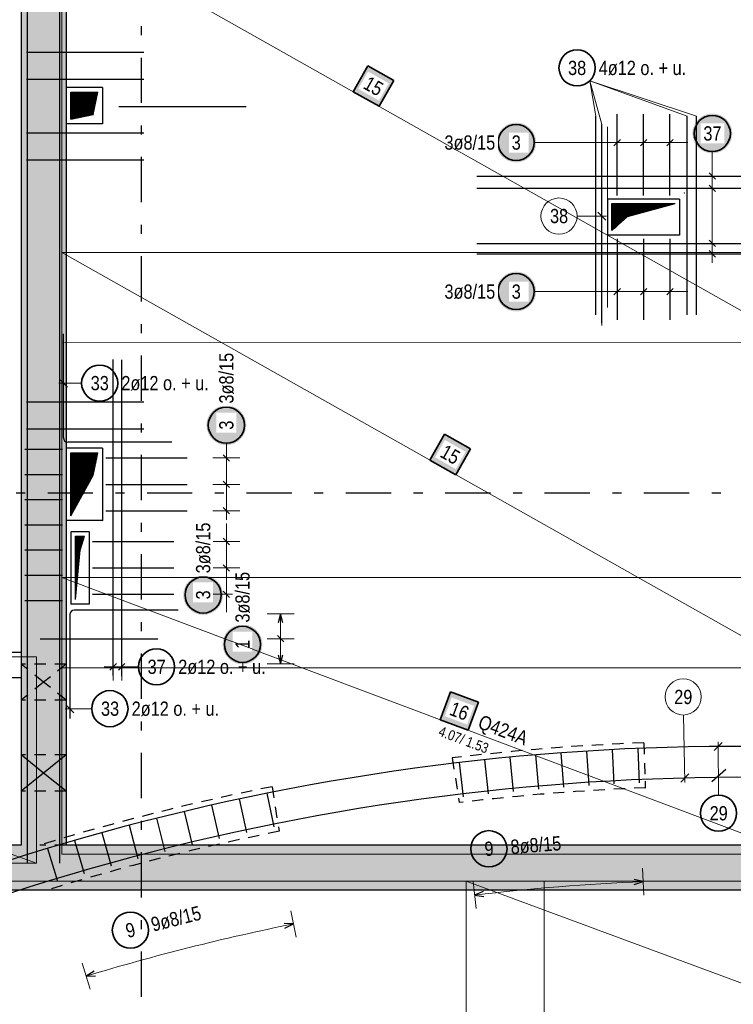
# Model space of a CAD drawing. Header units: millimetres. Extents: x -4 to 113, y -17 to 52.
# Tile 18 of 91: x 25 to 33, y 5 to 16. Entities that reach past the tile are written whole.
import ezdxf

# ---------------------------------------------------------------- set-up
doc = ezdxf.new("R2010")
doc.units = ezdxf.units.MM
doc.linetypes.add('DASHDOTX2', pattern=[2, 1, -0.5, 0, -0.5])
doc.linetypes.add('HIDDEN', pattern=[0.375, 0.25, -0.125])
for name, color, linetype, lineweight in [('Achsen', 7, 'Continuous', 20), ('Mattenbewehrung', 7, 'Continuous', 20), ('Schraffuren', 7, 'Continuous', 20), ('Stabstahl', 7, 'Continuous', 20)]:
    doc.layers.add(name, color=color, linetype=linetype, lineweight=lineweight)
doc.styles.add('Arial Narrow', font='ARIALN.TTF')
pattern_1 = [(45, (0, 0), (-0.0070710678, 0.0070710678), [])]

msp = doc.modelspace()

# ---------------------------------------------------------------- hatches: boundary and pattern name
at = {"lineweight": 25}
h = msp.add_hatch(dxfattribs=at)
h.set_pattern_fill('Mau', color=3, scale=0.01, angle=45, style=0, pattern_type=2)
h.set_pattern_definition(pattern_1)
h.paths.add_polyline_path([(25.827245, 14.669973), (26.077245, 14.719973), (26.127245, 14.969973), (25.827245, 14.969973)])
h = msp.add_hatch(dxfattribs=at)
h.set_pattern_fill('Mau', color=3, scale=0.01, angle=45, style=0, pattern_type=2)
h.set_pattern_definition(pattern_1)
h.paths.add_polyline_path([(31.818237, 13.43577), (31.990181, 13.593112), (32.51824, 13.735772), (31.818237, 13.735772)])
h = msp.add_hatch(dxfattribs=at)
h.set_pattern_fill('Mau', color=3, scale=0.01, angle=45, style=0, pattern_type=2)
h.set_pattern_definition(pattern_1)
h.paths.add_polyline_path([(25.827346, 10.275566), (26.077346, 10.725566), (26.127346, 10.975566), (25.827346, 10.975566)])
h = msp.add_hatch(dxfattribs=at)
h.set_pattern_fill('Mau', color=3, scale=0.01, angle=45, style=0, pattern_type=2)
h.set_pattern_definition(pattern_1)
h.paths.add_polyline_path([(25.880048, 9.350467), (25.931008, 9.896347), (25.980046, 10.050467), (25.880048, 10.050467)])
at = {"layer": 'Mattenbewehrung', "lineweight": 35, "true_color": 0xffffff}
for points in [[(29.402883, 15.099459), (29.115546, 15.261747), (28.953258, 14.97441), (29.240595, 14.812122)], [(30.253283, 11.01915), (29.965947, 11.181438), (29.803658, 10.894102), (30.090995, 10.731813)], [(30.341551, 8.211914), (30.0327, 8.328152), (29.916462, 8.019301), (30.225313, 7.903063)]]:
    msp.add_hatch(color=7, dxfattribs=at).paths.add_polyline_path(points)
at = {"layer": 'Schraffuren', "lineweight": 13, "true_color": 0xd7ffd7}
for points in [[(25.777245, 20.284677), (25.777245, 6.630202), (25.277245, 6.630202), (25.277245, 20.284677)], [(45.256532, 6.630196), (45.256532, 6.130196), (9.866506, 6.130196), (9.866506, 6.630202)]]:
    msp.add_hatch(color=254, dxfattribs=at).paths.add_polyline_path(points)
at = {"layer": 'Stabstahl', "lineweight": 25, "true_color": 0xffffff}
for points in [[(33.149844, 14.512112), (33.14971, 14.51979), (33.149308, 14.527458), (33.148638, 14.535108), (33.147703, 14.54273), (33.146501, 14.550314), (33.145036, 14.557852), (33.143309, 14.565335), (33.141321, 14.572752), (33.139076, 14.580095), (33.136576, 14.587356), (33.133824, 14.594525), (33.130824, 14.601594), (33.127578, 14.608553), (33.124092, 14.615395), (33.120369, 14.622112), (33.116414, 14.628694), (33.112232, 14.635134), (33.107827, 14.641424), (33.103206, 14.647557), (33.098373, 14.653525), (33.093336, 14.65932), (33.088098, 14.664937), (33.082669, 14.670366), (33.077052, 14.675604), (33.071257, 14.680641), (33.065289, 14.685474), (33.059156, 14.690095), (33.052866, 14.6945), (33.046426, 14.698682), (33.039844, 14.702637), (33.033127, 14.70636), (33.026285, 14.709846), (33.019326, 14.713092), (33.012257, 14.716092), (33.005088, 14.718844), (32.997827, 14.721344), (32.990484, 14.723589), (32.983066, 14.725577), (32.975584, 14.727304), (32.968046, 14.728769), (32.960462, 14.729971), (32.95284, 14.730907), (32.94519, 14.731576), (32.937522, 14.731978), (32.929844, 14.732112), (32.922166, 14.731978), (32.914497, 14.731576), (32.906847, 14.730907), (32.899226, 14.729971), (32.891641, 14.728769), (32.884103, 14.727304), (32.876621, 14.725577), (32.869203, 14.723589), (32.86186, 14.721344), (32.854599, 14.718844), (32.84743, 14.716092), (32.840362, 14.713092), (32.833402, 14.709846), (32.82656, 14.70636), (32.819844, 14.702637), (32.813261, 14.698682), (32.806821, 14.6945), (32.800531, 14.690095), (32.794398, 14.685474), (32.78843, 14.680641), (32.782635, 14.675604), (32.777019, 14.670366), (32.771589, 14.664937), (32.766352, 14.65932), (32.761314, 14.653525), (32.756481, 14.647557), (32.75186, 14.641424), (32.747455, 14.635134), (32.743273, 14.628694), (32.739318, 14.622112), (32.735595, 14.615395), (32.732109, 14.608553), (32.728864, 14.601594), (32.725863, 14.594525), (32.723111, 14.587356), (32.720611, 14.580095), (32.718366, 14.572752), (32.716379, 14.565335), (32.714651, 14.557852), (32.713186, 14.550314), (32.711985, 14.54273), (32.711049, 14.535108), (32.71038, 14.527458), (32.709978, 14.51979), (32.709844, 14.512112), (32.709978, 14.504434), (32.71038, 14.496765), (32.711049, 14.489115), (32.711985, 14.481494), (32.713186, 14.473909), (32.714651, 14.466371), (32.716379, 14.458889), (32.718366, 14.451471), (32.720611, 14.444128), (32.723111, 14.436867), (32.725863, 14.429698), (32.728864, 14.42263), (32.732109, 14.41567), (32.735595, 14.408828), (32.739318, 14.402112), (32.743273, 14.395529), (32.747455, 14.389089), (32.75186, 14.382799), (32.756481, 14.376666), (32.761314, 14.370698), (32.766352, 14.364903), (32.771589, 14.359287), (32.777019, 14.353857), (32.782635, 14.34862), (32.78843, 14.343582), (32.794398, 14.338749), (32.800531, 14.334128), (32.806821, 14.329723), (32.813261, 14.325541), (32.819844, 14.321586), (32.82656, 14.317863), (32.833402, 14.314377), (32.840362, 14.311132), (32.84743, 14.308131), (32.854599, 14.305379), (32.86186, 14.302879), (32.869203, 14.300634), (32.876621, 14.298647), (32.884103, 14.296919), (32.891641, 14.295454), (32.899226, 14.294253), (32.906847, 14.293317), (32.914497, 14.292648), (32.922166, 14.292246), (32.929844, 14.292112), (32.937522, 14.292246), (32.94519, 14.292648), (32.95284, 14.293317), (32.960462, 14.294253), (32.968046, 14.295454), (32.975584, 14.296919), (32.983066, 14.298647), (32.990484, 14.300634), (32.997827, 14.302879), (33.005088, 14.305379), (33.012257, 14.308131), (33.019326, 14.311132), (33.026285, 14.314377), (33.033127, 14.317863), (33.039844, 14.321586), (33.046426, 14.325541), (33.052866, 14.329723), (33.059156, 14.334128), (33.065289, 14.338749), (33.071257, 14.343582), (33.077052, 14.34862), (33.082669, 14.353857), (33.088098, 14.359287), (33.093336, 14.364903), (33.098373, 14.370698), (33.103206, 14.376666), (33.107827, 14.382799), (33.112232, 14.389089), (33.116414, 14.395529), (33.120369, 14.402112), (33.124092, 14.408828), (33.127578, 14.41567), (33.130824, 14.42263), (33.133824, 14.429698), (33.136576, 14.436867), (33.139076, 14.444128), (33.141321, 14.451471), (33.143309, 14.458889), (33.145036, 14.466371), (33.146501, 14.473909), (33.147703, 14.481494), (33.148638, 14.489115), (33.149308, 14.496765)], [(30.978842, 14.411003), (30.978708, 14.418681), (30.978306, 14.426349), (30.977637, 14.433999), (30.976701, 14.441621), (30.9755, 14.449205), (30.974034, 14.456743), (30.972307, 14.464226), (30.970319, 14.471643), (30.968074, 14.478987), (30.965574, 14.486247), (30.962822, 14.493416), (30.959822, 14.500485), (30.956577, 14.507444), (30.95309, 14.514287), (30.949367, 14.521003), (30.945412, 14.527585), (30.94123, 14.534025), (30.936826, 14.540316), (30.932204, 14.546448), (30.927372, 14.552416), (30.922334, 14.558212), (30.917097, 14.563828), (30.911667, 14.569258), (30.906051, 14.574495), (30.900255, 14.579533), (30.894287, 14.584365), (30.888155, 14.588987), (30.881864, 14.593391), (30.875424, 14.597573), (30.868842, 14.601528), (30.862126, 14.605251), (30.855284, 14.608737), (30.848324, 14.611983), (30.841255, 14.614983), (30.834086, 14.617735), (30.826826, 14.620235), (30.819482, 14.62248), (30.812065, 14.624468), (30.804582, 14.626195), (30.797044, 14.627661), (30.78946, 14.628862), (30.781838, 14.629798), (30.774188, 14.630467), (30.76652, 14.630869), (30.758842, 14.631003), (30.751164, 14.630869), (30.743495, 14.630467), (30.735846, 14.629798), (30.728224, 14.628862), (30.720639, 14.627661), (30.713101, 14.626195), (30.705619, 14.624468), (30.698202, 14.62248), (30.690858, 14.620235), (30.683597, 14.617735), (30.676428, 14.614983), (30.66936, 14.611983), (30.6624, 14.608737), (30.655558, 14.605251), (30.648842, 14.601528), (30.64226, 14.597573), (30.635819, 14.593391), (30.629529, 14.588987), (30.623396, 14.584365), (30.617429, 14.579533), (30.611633, 14.574495), (30.606017, 14.569258), (30.600587, 14.563828), (30.59535, 14.558212), (30.590312, 14.552416), (30.585479, 14.546448), (30.580858, 14.540316), (30.576454, 14.534025), (30.572271, 14.527585), (30.568316, 14.521003), (30.564593, 14.514287), (30.561107, 14.507444), (30.557862, 14.500485), (30.554861, 14.493416), (30.552109, 14.486247), (30.549609, 14.478987), (30.547364, 14.471643), (30.545377, 14.464226), (30.543649, 14.456743), (30.542184, 14.449205), (30.540983, 14.441621), (30.540047, 14.433999), (30.539378, 14.426349), (30.538976, 14.418681), (30.538842, 14.411003), (30.538976, 14.403325), (30.539378, 14.395656), (30.540047, 14.388007), (30.540983, 14.380385), (30.542184, 14.3728), (30.543649, 14.365262), (30.545377, 14.35778), (30.547364, 14.350363), (30.549609, 14.343019), (30.552109, 14.335758), (30.554861, 14.328589), (30.557862, 14.321521), (30.561107, 14.314561), (30.564593, 14.307719), (30.568316, 14.301003), (30.572271, 14.294421), (30.576454, 14.28798), (30.580858, 14.28169), (30.585479, 14.275557), (30.590312, 14.26959), (30.59535, 14.263794), (30.600587, 14.258178), (30.606017, 14.252748), (30.611633, 14.247511), (30.617429, 14.242473), (30.623396, 14.23764), (30.629529, 14.233019), (30.635819, 14.228615), (30.64226, 14.224432), (30.648842, 14.220477), (30.655558, 14.216754), (30.6624, 14.213268), (30.66936, 14.210023), (30.676428, 14.207022), (30.683597, 14.20427), (30.690858, 14.20177), (30.698202, 14.199525), (30.705619, 14.197538), (30.713101, 14.19581), (30.720639, 14.194345), (30.728224, 14.193144), (30.735846, 14.192208), (30.743495, 14.191539), (30.751164, 14.191137), (30.758842, 14.191003), (30.76652, 14.191137), (30.774188, 14.191539), (30.781838, 14.192208), (30.78946, 14.193144), (30.797044, 14.194345), (30.804582, 14.19581), (30.812065, 14.197538), (30.819482, 14.199525), (30.826826, 14.20177), (30.834086, 14.20427), (30.841255, 14.207022), (30.848324, 14.210023), (30.855284, 14.213268), (30.862126, 14.216754), (30.868842, 14.220477), (30.875424, 14.224432), (30.881864, 14.228615), (30.888155, 14.233019), (30.894287, 14.23764), (30.900255, 14.242473), (30.906051, 14.247511), (30.911667, 14.252748), (30.917097, 14.258178), (30.922334, 14.263794), (30.927372, 14.26959), (30.932204, 14.275557), (30.936826, 14.28169), (30.94123, 14.28798), (30.945412, 14.294421), (30.949367, 14.301003), (30.95309, 14.307719), (30.956577, 14.314561), (30.959822, 14.321521), (30.962822, 14.328589), (30.965574, 14.335758), (30.968074, 14.343019), (30.970319, 14.350363), (30.972307, 14.35778), (30.974034, 14.365262), (30.9755, 14.3728), (30.976701, 14.380385), (30.977637, 14.388007), (30.978306, 14.395656)], [(30.978842, 12.76054), (30.978708, 12.768217), (30.978306, 12.775886), (30.977637, 12.783536), (30.976701, 12.791158), (30.9755, 12.798742), (30.974034, 12.80628), (30.972307, 12.813762), (30.970319, 12.82118), (30.968074, 12.828523), (30.965574, 12.835784), (30.962822, 12.842953), (30.959822, 12.850022), (30.956577, 12.856981), (30.95309, 12.863823), (30.949367, 12.87054), (30.945412, 12.877122), (30.94123, 12.883562), (30.936826, 12.889852), (30.932204, 12.895985), (30.927372, 12.901953), (30.922334, 12.907748), (30.917097, 12.913364), (30.911667, 12.918794), (30.906051, 12.924031), (30.900255, 12.929069), (30.894287, 12.933902), (30.888155, 12.938523), (30.881864, 12.942928), (30.875424, 12.94711), (30.868842, 12.951065), (30.862126, 12.954788), (30.855284, 12.958274), (30.848324, 12.96152), (30.841255, 12.96452), (30.834086, 12.967272), (30.826826, 12.969772), (30.819482, 12.972017), (30.812065, 12.974005), (30.804582, 12.975732), (30.797044, 12.977197), (30.78946, 12.978399), (30.781838, 12.979334), (30.774188, 12.980004), (30.76652, 12.980406), (30.758842, 12.98054), (30.751164, 12.980406), (30.743495, 12.980004), (30.735846, 12.979334), (30.728224, 12.978399), (30.720639, 12.977197), (30.713101, 12.975732), (30.705619, 12.974005), (30.698202, 12.972017), (30.690858, 12.969772), (30.683597, 12.967272), (30.676428, 12.96452), (30.66936, 12.96152), (30.6624, 12.958274), (30.655558, 12.954788), (30.648842, 12.951065), (30.64226, 12.94711), (30.635819, 12.942928), (30.629529, 12.938523), (30.623396, 12.933902), (30.617429, 12.929069), (30.611633, 12.924031), (30.606017, 12.918794), (30.600587, 12.913364), (30.59535, 12.907748), (30.590312, 12.901953), (30.585479, 12.895985), (30.580858, 12.889852), (30.576454, 12.883562), (30.572271, 12.877122), (30.568316, 12.87054), (30.564593, 12.863823), (30.561107, 12.856981), (30.557862, 12.850022), (30.554861, 12.842953), (30.552109, 12.835784), (30.549609, 12.828523), (30.547364, 12.82118), (30.545377, 12.813762), (30.543649, 12.80628), (30.542184, 12.798742), (30.540983, 12.791158), (30.540047, 12.783536), (30.539378, 12.775886), (30.538976, 12.768217), (30.538842, 12.76054), (30.538976, 12.752862), (30.539378, 12.745193), (30.540047, 12.737543), (30.540983, 12.729921), (30.542184, 12.722337), (30.543649, 12.714799), (30.545377, 12.707317), (30.547364, 12.699899), (30.549609, 12.692556), (30.552109, 12.685295), (30.554861, 12.678126), (30.557862, 12.671057), (30.561107, 12.664098), (30.564593, 12.657256), (30.568316, 12.65054), (30.572271, 12.643957), (30.576454, 12.637517), (30.580858, 12.631227), (30.585479, 12.625094), (30.590312, 12.619126), (30.59535, 12.613331), (30.600587, 12.607715), (30.606017, 12.602285), (30.611633, 12.597048), (30.617429, 12.59201), (30.623396, 12.587177), (30.629529, 12.582556), (30.635819, 12.578151), (30.64226, 12.573969), (30.648842, 12.570014), (30.655558, 12.566291), (30.6624, 12.562805), (30.66936, 12.55956), (30.676428, 12.556559), (30.683597, 12.553807), (30.690858, 12.551307), (30.698202, 12.549062), (30.705619, 12.547074), (30.713101, 12.545347), (30.720639, 12.543882), (30.728224, 12.542681), (30.735846, 12.541745), (30.743495, 12.541075), (30.751164, 12.540674), (30.758842, 12.54054), (30.76652, 12.540674), (30.774188, 12.541075), (30.781838, 12.541745), (30.78946, 12.542681), (30.797044, 12.543882), (30.804582, 12.545347), (30.812065, 12.547074), (30.819482, 12.549062), (30.826826, 12.551307), (30.834086, 12.553807), (30.841255, 12.556559), (30.848324, 12.55956), (30.855284, 12.562805), (30.862126, 12.566291), (30.868842, 12.570014), (30.875424, 12.573969), (30.881864, 12.578151), (30.888155, 12.582556), (30.894287, 12.587177), (30.900255, 12.59201), (30.906051, 12.597048), (30.911667, 12.602285), (30.917097, 12.607715), (30.922334, 12.613331), (30.927372, 12.619126), (30.932204, 12.625094), (30.936826, 12.631227), (30.94123, 12.637517), (30.945412, 12.643957), (30.949367, 12.65054), (30.95309, 12.657256), (30.956577, 12.664098), (30.959822, 12.671057), (30.962822, 12.678126), (30.965574, 12.685295), (30.968074, 12.692556), (30.970319, 12.699899), (30.972307, 12.707317), (30.974034, 12.714799), (30.9755, 12.722337), (30.976701, 12.729921), (30.977637, 12.737543), (30.978306, 12.745193)], [(27.77, 11.28064), (27.769866, 11.288318), (27.769464, 11.295987), (27.768795, 11.303636), (27.767859, 11.311258), (27.766658, 11.318843), (27.765192, 11.326381), (27.763465, 11.333863), (27.761478, 11.34128), (27.759232, 11.348624), (27.756732, 11.355885), (27.75398, 11.363054), (27.75098, 11.370122), (27.747735, 11.377082), (27.744248, 11.383924), (27.740526, 11.39064), (27.736571, 11.397222), (27.732388, 11.403663), (27.727984, 11.409953), (27.723362, 11.416086), (27.71853, 11.422053), (27.713492, 11.427849), (27.708255, 11.433465), (27.702825, 11.438895), (27.697209, 11.444132), (27.691413, 11.44917), (27.685446, 11.454003), (27.679313, 11.458624), (27.673022, 11.463028), (27.666582, 11.467211), (27.66, 11.471166), (27.653284, 11.474889), (27.646442, 11.478375), (27.639482, 11.48162), (27.632413, 11.484621), (27.625244, 11.487373), (27.617984, 11.489873), (27.61064, 11.492118), (27.603223, 11.494105), (27.595741, 11.495833), (27.588203, 11.497298), (27.580618, 11.498499), (27.572996, 11.499435), (27.565346, 11.500104), (27.557678, 11.500506), (27.55, 11.50064), (27.542322, 11.500506), (27.534654, 11.500104), (27.527004, 11.499435), (27.519382, 11.498499), (27.511797, 11.497298), (27.504259, 11.495833), (27.496777, 11.494105), (27.48936, 11.492118), (27.482016, 11.489873), (27.474756, 11.487373), (27.467587, 11.484621), (27.460518, 11.48162), (27.453558, 11.478375), (27.446716, 11.474889), (27.44, 11.471166), (27.433418, 11.467211), (27.426978, 11.463028), (27.420687, 11.458624), (27.414554, 11.454003), (27.408587, 11.44917), (27.402791, 11.444132), (27.397175, 11.438895), (27.391745, 11.433465), (27.386508, 11.427849), (27.38147, 11.422053), (27.376638, 11.416086), (27.372016, 11.409953), (27.367612, 11.403663), (27.363429, 11.397222), (27.359474, 11.39064), (27.355752, 11.383924), (27.352265, 11.377082), (27.34902, 11.370122), (27.34602, 11.363054), (27.343268, 11.355885), (27.340768, 11.348624), (27.338522, 11.34128), (27.336535, 11.333863), (27.334808, 11.326381), (27.333342, 11.318843), (27.332141, 11.311258), (27.331205, 11.303636), (27.330536, 11.295987), (27.330134, 11.288318), (27.33, 11.28064), (27.330134, 11.272962), (27.330536, 11.265294), (27.331205, 11.257644), (27.332141, 11.250022), (27.333342, 11.242438), (27.334808, 11.2349), (27.336535, 11.227417), (27.338522, 11.22), (27.340768, 11.212656), (27.343268, 11.205396), (27.34602, 11.198227), (27.34902, 11.191158), (27.352265, 11.184199), (27.355752, 11.177356), (27.359474, 11.17064), (27.363429, 11.164058), (27.367612, 11.157618), (27.372016, 11.151327), (27.376638, 11.145195), (27.38147, 11.139227), (27.386508, 11.133431), (27.391745, 11.127815), (27.397175, 11.122385), (27.402791, 11.117148), (27.408587, 11.11211), (27.414554, 11.107278), (27.420687, 11.102656), (27.426978, 11.098252), (27.433418, 11.09407), (27.44, 11.090115), (27.446716, 11.086392), (27.453558, 11.082905), (27.460518, 11.07966), (27.467587, 11.07666), (27.474756, 11.073908), (27.482016, 11.071408), (27.48936, 11.069163), (27.496777, 11.067175), (27.504259, 11.065448), (27.511797, 11.063982), (27.519382, 11.062781), (27.527004, 11.061845), (27.534654, 11.061176), (27.542322, 11.060774), (27.55, 11.06064), (27.557678, 11.060774), (27.565346, 11.061176), (27.572996, 11.061845), (27.580618, 11.062781), (27.588203, 11.063982), (27.595741, 11.065448), (27.603223, 11.067175), (27.61064, 11.069163), (27.617984, 11.071408), (27.625244, 11.073908), (27.632413, 11.07666), (27.639482, 11.07966), (27.646442, 11.082905), (27.653284, 11.086392), (27.66, 11.090115), (27.666582, 11.09407), (27.673022, 11.098252), (27.679313, 11.102656), (27.685446, 11.107278), (27.691413, 11.11211), (27.697209, 11.117148), (27.702825, 11.122385), (27.708255, 11.127815), (27.713492, 11.133431), (27.71853, 11.139227), (27.723362, 11.145195), (27.727984, 11.151327), (27.732388, 11.157618), (27.736571, 11.164058), (27.740526, 11.17064), (27.744248, 11.177356), (27.747735, 11.184199), (27.75098, 11.191158), (27.75398, 11.198227), (27.756732, 11.205396), (27.759232, 11.212656), (27.761478, 11.22), (27.763465, 11.227417), (27.765192, 11.2349), (27.766658, 11.242438), (27.767859, 11.250022), (27.768795, 11.257644), (27.769464, 11.265294)], [(27.512815, 9.400253), (27.512681, 9.407931), (27.512279, 9.415599), (27.51161, 9.423249), (27.510674, 9.430871), (27.509473, 9.438455), (27.508008, 9.445993), (27.50628, 9.453476), (27.504293, 9.460893), (27.502048, 9.468237), (27.499548, 9.475497), (27.496796, 9.482666), (27.493795, 9.489735), (27.49055, 9.496694), (27.487064, 9.503537), (27.483341, 9.510253), (27.479386, 9.516835), (27.475203, 9.523275), (27.470799, 9.529566), (27.466178, 9.535698), (27.461345, 9.541666), (27.456307, 9.547462), (27.45107, 9.553078), (27.44564, 9.558508), (27.440024, 9.563745), (27.434228, 9.568783), (27.428261, 9.573615), (27.422128, 9.578237), (27.415838, 9.582641), (27.409397, 9.586823), (27.402815, 9.590778), (27.396099, 9.594501), (27.389257, 9.597987), (27.382297, 9.601233), (27.375229, 9.604233), (27.36806, 9.606985), (27.360799, 9.609485), (27.353455, 9.61173), (27.346038, 9.613718), (27.338556, 9.615445), (27.331018, 9.61691), (27.323433, 9.618112), (27.315811, 9.619048), (27.308162, 9.619717), (27.300493, 9.620119), (27.292815, 9.620253), (27.285137, 9.620119), (27.277469, 9.619717), (27.269819, 9.619048), (27.262197, 9.618112), (27.254613, 9.61691), (27.247075, 9.615445), (27.239592, 9.613718), (27.232175, 9.61173), (27.224831, 9.609485), (27.217571, 9.606985), (27.210402, 9.604233), (27.203333, 9.601233), (27.196374, 9.597987), (27.189531, 9.594501), (27.182815, 9.590778), (27.176233, 9.586823), (27.169793, 9.582641), (27.163502, 9.578237), (27.15737, 9.573615), (27.151402, 9.568783), (27.145606, 9.563745), (27.13999, 9.558508), (27.13456, 9.553078), (27.129323, 9.547462), (27.124285, 9.541666), (27.119453, 9.535698), (27.114831, 9.529566), (27.110427, 9.523275), (27.106245, 9.516835), (27.10229, 9.510253), (27.098567, 9.503537), (27.095081, 9.496694), (27.091835, 9.489735), (27.088835, 9.482666), (27.086083, 9.475497), (27.083583, 9.468237), (27.081338, 9.460893), (27.07935, 9.453476), (27.077623, 9.445993), (27.076157, 9.438455), (27.074956, 9.430871), (27.07402, 9.423249), (27.073351, 9.415599), (27.072949, 9.407931), (27.072815, 9.400253), (27.072949, 9.392575), (27.073351, 9.384906), (27.07402, 9.377257), (27.074956, 9.369635), (27.076157, 9.36205), (27.077623, 9.354512), (27.07935, 9.34703), (27.081338, 9.339613), (27.083583, 9.332269), (27.086083, 9.325008), (27.088835, 9.317839), (27.091835, 9.310771), (27.095081, 9.303811), (27.098567, 9.296969), (27.10229, 9.290253), (27.106245, 9.283671), (27.110427, 9.27723), (27.114831, 9.27094), (27.119453, 9.264807), (27.124285, 9.25884), (27.129323, 9.253044), (27.13456, 9.247428), (27.13999, 9.241998), (27.145606, 9.236761), (27.151402, 9.231723), (27.15737, 9.22689), (27.163502, 9.222269), (27.169793, 9.217865), (27.176233, 9.213682), (27.182815, 9.209727), (27.189531, 9.206004), (27.196374, 9.202518), (27.203333, 9.199273), (27.210402, 9.196272), (27.217571, 9.19352), (27.224831, 9.19102), (27.232175, 9.188775), (27.239592, 9.186788), (27.247075, 9.18506), (27.254613, 9.183595), (27.262197, 9.182394), (27.269819, 9.181458), (27.277469, 9.180789), (27.285137, 9.180387), (27.292815, 9.180253), (27.300493, 9.180387), (27.308162, 9.180789), (27.315811, 9.181458), (27.323433, 9.182394), (27.331018, 9.183595), (27.338556, 9.18506), (27.346038, 9.186788), (27.353455, 9.188775), (27.360799, 9.19102), (27.36806, 9.19352), (27.375229, 9.196272), (27.382297, 9.199273), (27.389257, 9.202518), (27.396099, 9.206004), (27.402815, 9.209727), (27.409397, 9.213682), (27.415838, 9.217865), (27.422128, 9.222269), (27.428261, 9.22689), (27.434228, 9.231723), (27.440024, 9.236761), (27.44564, 9.241998), (27.45107, 9.247428), (27.456307, 9.253044), (27.461345, 9.25884), (27.466178, 9.264807), (27.470799, 9.27094), (27.475203, 9.27723), (27.479386, 9.283671), (27.483341, 9.290253), (27.487064, 9.296969), (27.49055, 9.303811), (27.493795, 9.310771), (27.496796, 9.317839), (27.499548, 9.325008), (27.502048, 9.332269), (27.504293, 9.339613), (27.50628, 9.34703), (27.508008, 9.354512), (27.509473, 9.36205), (27.510674, 9.369635), (27.51161, 9.377257), (27.512279, 9.384906)], [(27.948744, 8.854093), (27.94861, 8.861771), (27.948208, 8.86944), (27.947538, 8.87709), (27.946603, 8.884711), (27.945401, 8.892296), (27.943936, 8.899834), (27.942209, 8.907316), (27.940221, 8.914734), (27.937976, 8.922077), (27.935476, 8.929338), (27.932724, 8.936507), (27.929724, 8.943575), (27.926478, 8.950535), (27.922992, 8.957377), (27.919269, 8.964093), (27.915314, 8.970676), (27.911132, 8.977116), (27.906727, 8.983406), (27.902106, 8.989539), (27.897273, 8.995507), (27.892236, 9.001302), (27.886998, 9.006918), (27.881569, 9.012348), (27.875952, 9.017585), (27.870157, 9.022623), (27.864189, 9.027456), (27.858056, 9.032077), (27.851766, 9.036482), (27.845326, 9.040664), (27.838744, 9.044619), (27.832027, 9.048342), (27.825185, 9.051828), (27.818226, 9.055073), (27.811157, 9.058074), (27.803988, 9.060826), (27.796727, 9.063326), (27.789384, 9.065571), (27.781966, 9.067558), (27.774484, 9.069286), (27.766946, 9.070751), (27.759362, 9.071952), (27.75174, 9.072888), (27.74409, 9.073557), (27.736422, 9.073959), (27.728744, 9.074093), (27.721066, 9.073959), (27.713397, 9.073557), (27.705747, 9.072888), (27.698126, 9.071952), (27.690541, 9.070751), (27.683003, 9.069286), (27.675521, 9.067558), (27.668103, 9.065571), (27.66076, 9.063326), (27.653499, 9.060826), (27.64633, 9.058074), (27.639262, 9.055073), (27.632302, 9.051828), (27.62546, 9.048342), (27.618744, 9.044619), (27.612161, 9.040664), (27.605721, 9.036482), (27.599431, 9.032077), (27.593298, 9.027456), (27.58733, 9.022623), (27.581535, 9.017585), (27.575919, 9.012348), (27.570489, 9.006918), (27.565252, 9.001302), (27.560214, 8.995507), (27.555381, 8.989539), (27.55076, 8.983406), (27.546355, 8.977116), (27.542173, 8.970676), (27.538218, 8.964093), (27.534495, 8.957377), (27.531009, 8.950535), (27.527764, 8.943575), (27.524763, 8.936507), (27.522011, 8.929338), (27.519511, 8.922077), (27.517266, 8.914734), (27.515279, 8.907316), (27.513551, 8.899834), (27.512086, 8.892296), (27.510885, 8.884711), (27.509949, 8.87709), (27.50928, 8.86944), (27.508878, 8.861771), (27.508744, 8.854093), (27.508878, 8.846415), (27.50928, 8.838747), (27.509949, 8.831097), (27.510885, 8.823475), (27.512086, 8.815891), (27.513551, 8.808353), (27.515279, 8.800871), (27.517266, 8.793453), (27.519511, 8.78611), (27.522011, 8.778849), (27.524763, 8.77168), (27.527764, 8.764611), (27.531009, 8.757652), (27.534495, 8.75081), (27.538218, 8.744093), (27.542173, 8.737511), (27.546355, 8.731071), (27.55076, 8.724781), (27.555381, 8.718648), (27.560214, 8.71268), (27.565252, 8.706885), (27.570489, 8.701268), (27.575919, 8.695839), (27.581535, 8.690601), (27.58733, 8.685564), (27.593298, 8.680731), (27.599431, 8.67611), (27.605721, 8.671705), (27.612161, 8.667523), (27.618744, 8.663568), (27.62546, 8.659845), (27.632302, 8.656359), (27.639262, 8.653113), (27.64633, 8.650113), (27.653499, 8.647361), (27.66076, 8.644861), (27.668103, 8.642616), (27.675521, 8.640628), (27.683003, 8.638901), (27.690541, 8.637436), (27.698126, 8.636234), (27.705747, 8.635299), (27.713397, 8.634629), (27.721066, 8.634227), (27.728744, 8.634093), (27.736422, 8.634227), (27.74409, 8.634629), (27.75174, 8.635299), (27.759362, 8.636234), (27.766946, 8.637436), (27.774484, 8.638901), (27.781966, 8.640628), (27.789384, 8.642616), (27.796727, 8.644861), (27.803988, 8.647361), (27.811157, 8.650113), (27.818226, 8.653113), (27.825185, 8.656359), (27.832027, 8.659845), (27.838744, 8.663568), (27.845326, 8.667523), (27.851766, 8.671705), (27.858056, 8.67611), (27.864189, 8.680731), (27.870157, 8.685564), (27.875952, 8.690601), (27.881569, 8.695839), (27.886998, 8.701268), (27.892236, 8.706885), (27.897273, 8.71268), (27.902106, 8.718648), (27.906727, 8.724781), (27.911132, 8.731071), (27.915314, 8.737511), (27.919269, 8.744093), (27.922992, 8.75081), (27.926478, 8.757652), (27.929724, 8.764611), (27.932724, 8.77168), (27.935476, 8.778849), (27.937976, 8.78611), (27.940221, 8.793453), (27.942209, 8.800871), (27.943936, 8.808353), (27.945401, 8.815891), (27.946603, 8.823475), (27.947538, 8.831097), (27.948208, 8.838747)]]:
    msp.add_hatch(color=7, dxfattribs=at).paths.add_polyline_path(points)

# ---------------------------------------------------------------- linework, layer by layer
at = {"color": 3, "linetype": 'Continuous', "lineweight": 25, "ltscale": 0.5}
for p, q in [((25.347346, 6.430196), (25.347346, 20.484677)), ((25.707346, 6.430196), (25.707346, 20.484677)), ((25.317346, 11.015566), (25.737346, 11.015566)), ((25.317346, 10.736383), (25.737346, 10.736383)), ((25.317346, 10.4572), (25.737346, 10.4572)), ((25.317346, 10.178017), (25.737346, 10.178017)), ((25.317346, 9.898834), (25.737346, 9.898834)), ((25.317346, 9.619651), (25.737346, 9.619651)), ((25.317346, 9.340468), (25.737346, 9.340468))]:
    msp.add_line(p, q, dxfattribs=at)
at = {"color": 3, "linetype": 'Continuous', "lineweight": 25}
for p, q in [((25.277346, 20.284677), (25.277346, 6.630202)), ((25.777346, 20.284877), (25.777346, 6.630202)), ((26.177245, 15.019973), (25.777245, 15.019973)), ((25.827245, 14.669973), (25.827245, 14.969973)), ((25.827245, 14.969973), (26.127245, 14.969973)), ((26.077245, 14.719973), (26.127245, 14.969973)), ((26.177346, 15.019973), (26.177346, 14.619973)), ((26.359698, 14.809267), (27.768218, 14.809267)), ((26.177245, 14.619973), (25.777245, 14.619973)), ((25.827245, 14.669973), (26.077245, 14.719973)), ((32.56824, 13.785772), (31.768237, 13.785772)), ((31.768237, 13.785772), (31.768237, 13.38577)), ((32.56824, 13.785772), (32.56824, 13.38577)), ((31.818237, 13.43577), (31.818237, 13.735772)), ((31.818237, 13.735772), (32.51824, 13.735772)), ((31.990181, 13.593112), (32.51824, 13.735772)), ((31.818237, 13.43577), (31.990181, 13.593112)), ((32.56824, 13.38577), (31.768237, 13.38577)), ((26.177346, 11.025566), (25.777346, 11.025566)), ((26.177346, 11.025566), (26.177346, 10.225566)), ((25.827346, 10.275566), (25.827346, 10.975566)), ((25.827346, 10.975566), (26.127346, 10.975566)), ((26.077346, 10.725566), (26.127346, 10.975566)), ((25.827346, 10.275566), (26.077346, 10.725566)), ((26.177346, 10.225566), (25.777346, 10.225566)), ((26.030046, 10.100467), (25.830048, 10.100467)), ((25.830048, 10.100467), (25.830048, 9.300467)), ((25.880048, 9.350467), (25.880048, 10.050467)), ((25.880048, 10.050467), (25.980046, 10.050467)), ((25.931008, 9.896347), (25.980046, 10.050467)), ((26.030046, 10.100467), (26.030046, 9.300467)), ((25.880048, 9.350467), (25.931008, 9.896347)), ((26.030046, 9.300467), (25.830048, 9.300467)), ((25.277346, 8.764676), (22.497346, 8.764676)), ((32.924792, 7.336472), (33.078888, 7.472439)), ((25.277346, 6.630196), (19.207346, 6.630196)), ((33.77727, 6.630196), (25.777346, 6.630196)), ((45.256532, 6.130196), (9.866506, 6.130196))]:
    msp.add_line(p, q, dxfattribs=at)
at = {"color": 3, "linetype": 'HIDDEN', "lineweight": 25, "ltscale": 0.5}
for p, q in [((25.777245, 8.635762), (25.277346, 8.635762)), ((25.277346, 8.484676), (22.497346, 8.484676)), ((25.777245, 8.235762), (25.277346, 8.235762)), ((32.169971, 7.763934), (32.186564, 7.33848)), ((25.777245, 7.62876), (25.277346, 7.62876)), ((32.186564, 7.33848), (32.186564, 7.2642)), ((25.777245, 7.22876), (25.277346, 7.22876)), ((28.05547, 7.277323), (28.134229, 6.783185)), ((32.186564, 7.2642), (32.189457, 7.264313)), ((25.777346, 6.630196), (25.486568, 6.630196))]:
    msp.add_line(p, q, dxfattribs=at)
at = {"color": 9, "linetype": 'Continuous', "lineweight": 0}
msp.add_line((17.707245, 8.484676), (25.277346, 8.484676), dxfattribs=at)
for centre in [(32.620709, 13.852343), (26.177346, 10.225563), (26.030046, 10.10047), (25.277245, 6.630202), (25.777245, 6.630202), (28.438161, 6.630196)]:
    msp.add_circle(centre, 0.00222, dxfattribs=at)
at = {"color": 3, "linetype": 'HIDDEN', "lineweight": 25, "ltscale": 0.5}
for radius, start, end in [(26.336898, 101.2562658, 107.0219261), (25.836898, 92.2334893, 96.8181835), (25.836898, 101.2988674, 107.1870767)]:
    msp.add_arc((33.196369, -18.552956), radius, start, end, dxfattribs=at)
at = {"layer": 'Achsen', "color": 3, "linetype": 'DASHDOTX2', "lineweight": 25, "ltscale": 0.5}
for p, q in [((26.607324, 39.55094), (26.607324, -0.69339)), ((3.573324, 10.530196), (49.410516, 10.530196))]:
    msp.add_line(p, q, dxfattribs=at)
at = {"layer": 'Achsen', "color": 3, "linetype": 'HIDDEN', "lineweight": 25, "ltscale": 0.5}
for p, q in [((25.527245, 8.435762), (25.277346, 8.635681)), ((25.777245, 8.635762), (25.527245, 8.435762)), ((25.527245, 8.435762), (25.277346, 8.235843)), ((25.777245, 8.235762), (25.527245, 8.435762))]:
    msp.add_line(p, q, dxfattribs=at)
at = {"layer": 'Achsen', "color": 3, "linetype": 'Continuous', "lineweight": 25}
for p, q in [((25.527245, 7.42876), (25.277245, 7.62876)), ((25.777245, 7.62876), (25.527245, 7.42876)), ((25.527245, 7.42876), (25.277245, 7.22876)), ((25.777245, 7.22876), (25.527245, 7.42876))]:
    msp.add_line(p, q, dxfattribs=at)
at = {"layer": 'Mattenbewehrung', "color": 7, "linetype": 'Continuous', "lineweight": 18, "ltscale": 0.5}
for p, q in [((25.73005, 16.794885), (25.73005, 12.194886)), ((33.877271, 13.193316), (25.730049, 13.194885)), ((25.730049, 13.194885), (25.730049, 8.594888)), ((25.730048, 9.594886), (25.730046, 9.584794)), ((25.730046, 9.584794), (25.730046, 6.530194)), ((25.447346, 8.714672), (19.007139, 8.714672)), ((25.447346, 6.430202), (19.007139, 8.714672)), ((25.447346, 6.430202), (25.447346, 8.714672)), ((25.730049, 8.594888), (33.877267, 8.593319)), ((25.730046, 6.530194), (33.877269, 6.530194)), ((25.730046, 6.530194), (25.730046, 6.530194)), ((19.007369, 6.430202), (25.447346, 6.430202)), ((31.066536, 6.230201), (19.066536, 6.230198)), ((42.206528, 6.230198), (30.206528, 6.230196)), ((30.206528, 6.230196), (30.206528, 1.790198)), ((42.206528, 1.790198), (30.206528, 6.230196)), ((31.066536, 1.790201), (31.066536, 6.230201))]:
    msp.add_line(p, q, dxfattribs=at)
at = {"layer": 'Mattenbewehrung', "color": 2, "linetype": 'Continuous', "lineweight": 35, "ltscale": 0.5}
for p, q in [((29.115546, 15.261747), (28.953258, 14.97441)), ((29.402883, 15.099459), (29.115546, 15.261747)), ((29.240595, 14.812122), (29.402883, 15.099459)), ((28.953258, 14.97441), (29.240595, 14.812122)), ((29.965947, 11.181438), (29.803658, 10.894102)), ((30.253283, 11.01915), (29.965947, 11.181438)), ((30.090995, 10.731813), (30.253283, 11.01915)), ((29.803658, 10.894102), (30.090995, 10.731813)), ((30.0327, 8.328152), (29.916462, 8.019301)), ((30.341551, 8.211914), (30.0327, 8.328152)), ((30.225313, 7.903063), (30.341551, 8.211914)), ((29.916462, 8.019301), (30.225313, 7.903063))]:
    msp.add_line(p, q, dxfattribs=at)
at = {"layer": 'Schraffuren', "color": 5, "linetype": 'Continuous', "lineweight": 18, "ltscale": 0.5}
for p, q in [((32.651807, 14.701783), (31.572998, 15.095543)), ((32.754397, 14.701783), (31.572998, 15.095543)), ((31.641143, 14.701517), (31.572998, 15.095543)), ((31.7057, 14.610592), (31.572998, 15.095543)), ((25.947376, 11.746728), (25.695419, 11.746728)), ((26.297226, 8.454983), (26.297226, 8.754983)), ((26.391462, 8.454983), (26.391462, 8.754983)), ((26.491462, 8.604983), (26.197226, 8.604983)), ((26.577203, 8.604983), (26.491462, 8.604983)), ((26.061382, 8.141282), (25.766673, 8.141282))]:
    msp.add_line(p, q, dxfattribs=at)
at = {"layer": 'Schraffuren', "color": 3, "linetype": 'Continuous', "lineweight": 25, "ltscale": 0.5}
for p, q in [((31.641143, 12.501517), (31.641143, 14.701517)), ((32.651807, 12.501783), (32.651807, 14.701783)), ((32.754397, 12.501783), (32.754397, 14.701783)), ((31.7057, 12.410592), (31.7057, 14.610592)), ((25.745419, 11.141264), (25.745419, 12.293264)), ((26.297226, 8.508229), (26.297226, 12.008229)), ((26.391462, 8.503114), (26.391462, 12.003114)), ((25.701225, 11.790922), (25.789613, 11.702534)), ((26.945419, 11.093264), (25.793419, 11.093264)), ((25.816673, 9.184768), (25.816673, 8.032768)), ((27.016673, 9.232768), (25.864673, 9.232768)), ((26.261871, 8.569627), (26.332581, 8.640338)), ((26.356106, 8.569627), (26.426817, 8.640338)), ((25.772479, 8.185476), (25.860867, 8.097088))]:
    msp.add_line(p, q, dxfattribs=at)
at = {"layer": 'Schraffuren', "color": 9, "linetype": 'Continuous', "lineweight": 0, "ltscale": 0.5}
for p, q in [((31.708237, 12.385772), (31.708237, 14.585772)), ((31.752431, 13.553005), (31.664043, 13.641393)), ((31.432341, 13.597199), (31.758237, 13.597199))]:
    msp.add_line(p, q, dxfattribs=at)
at = {"layer": 'Schraffuren', "color": 9, "linetype": 'Continuous', "lineweight": 0}
msp.add_line((31.768237, 14.585772), (31.768237, 12.58577), dxfattribs=at)
at = {"layer": 'Schraffuren', "color": 2, "linetype": 'Continuous', "lineweight": 35, "ltscale": 0.5}
for centre in [(31.432127, 15.237512), (26.147376, 11.746728), (26.777203, 8.604983), (26.261382, 8.141282)]:
    msp.add_circle(centre, 0.2, dxfattribs=at)
at = {"layer": 'Schraffuren', "color": 9, "linetype": 'Continuous', "lineweight": 0, "ltscale": 0.5}
msp.add_circle((31.232341, 13.597199), 0.2, dxfattribs=at)
at = {"layer": 'Schraffuren', "color": 9, "linetype": 'Continuous', "lineweight": 0}
msp.add_circle((26.469954, 9.232761), 0.00222, dxfattribs=at)
at = {"layer": 'Schraffuren', "color": 3, "linetype": 'Continuous', "lineweight": 25, "ltscale": 0.5}
for centre, start, end in [((25.793419, 11.141264), 180, 270), ((25.864673, 9.184768), 90, 180)]:
    msp.add_arc(centre, 0.048, start, end, dxfattribs=at)
at = {"layer": 'Stabstahl', "color": 3, "linetype": 'Continuous', "lineweight": 25, "ltscale": 0.5}
for p, q in [((26.637346, 15.408422), (25.337346, 15.408422)), ((26.637346, 15.110407), (25.337346, 15.110407)), ((31.876237, 13.825772), (31.876237, 14.725772)), ((32.168239, 13.825772), (32.168239, 14.725772)), ((32.46024, 13.825772), (32.46024, 14.725772)), ((26.637346, 14.514377), (25.337346, 14.514377)), ((31.911593, 14.446358), (31.840882, 14.375647)), ((32.203594, 14.446358), (32.132883, 14.375647)), ((32.495595, 14.446358), (32.424884, 14.375647)), ((26.637346, 14.216362), (25.337346, 14.216362)), ((32.965199, 14.004988), (32.894488, 14.075699)), ((30.322231, 14.040343), (33.822231, 14.040343)), ((30.322231, 13.904343), (33.822231, 13.904343)), ((32.965199, 13.868988), (32.894488, 13.939699)), ((31.876237, 13.34577), (31.876237, 12.44577)), ((32.168239, 13.34577), (32.168239, 12.44577)), ((32.46024, 13.34577), (32.46024, 12.44577)), ((32.965199, 13.259089), (32.894488, 13.3298)), ((30.322231, 13.294444), (33.822231, 13.294444)), ((32.965199, 13.143111), (32.894488, 13.213822)), ((30.322231, 13.178466), (33.822231, 13.178466)), ((31.911593, 12.795895), (31.840882, 12.725184)), ((32.203594, 12.795895), (32.132883, 12.725184)), ((32.495595, 12.795895), (32.424884, 12.725184)), ((26.637346, 11.534226), (25.337346, 11.534226)), ((26.637346, 11.236211), (25.337346, 11.236211)), ((26.217346, 10.917566), (27.117346, 10.917566)), ((27.585355, 10.88221), (27.514645, 10.952921)), ((26.217346, 10.625564), (27.117346, 10.625564)), ((27.585355, 10.590209), (27.514645, 10.66092)), ((27.585355, 10.298208), (27.514645, 10.368919)), ((26.217346, 10.333563), (27.117346, 10.333563)), ((26.070046, 9.99247), (26.970046, 9.99247)), ((27.514645, 10.027825), (27.585355, 9.957114)), ((27.514645, 9.735824), (27.585355, 9.665113)), ((26.070046, 9.700468), (26.970046, 9.700468)), ((26.070046, 9.408467), (26.970046, 9.408467)), ((27.514645, 9.443822), (27.585355, 9.373112)), ((28.149994, 9.192466), (28.123199, 9.092466)), ((28.176789, 9.092466), (28.149994, 9.192466)), ((28.185349, 8.879978), (28.114638, 8.950689)), ((25.490048, 8.915336), (26.790048, 8.915335)), ((28.123199, 8.738201), (28.149993, 8.638201)), ((28.149993, 8.638201), (28.176788, 8.738201)), ((33.037092, 7.767711), (32.949389, 7.678642)), ((31.2544, 7.652003), (31.2826, 7.273203)), ((31.5372, 7.671603), (31.5612, 7.292203)), ((31.8202, 7.687803), (31.8402, 7.308403)), ((32.1034, 7.701203), (32.1192, 7.321603)), ((30.126, 7.544003), (30.1704, 7.166603)), ((30.4076, 7.575603), (30.448, 7.197603)), ((30.6896, 7.604003), (30.7258, 7.225803)), ((30.972, 7.629603), (31.0042, 7.251003)), ((27.9996, 7.205003), (28.0746, 6.832403)), ((27.6928, 7.141203), (27.7724, 6.769603)), ((27.0818, 7.002603), (27.1702, 6.633003)), ((27.3868, 7.073603), (27.4708, 6.703003)), ((26.7776, 6.927803), (26.8704, 6.559403)), ((26.1718, 6.767603), (26.2734, 6.401403)), ((26.4742, 6.849603), (26.5714, 6.482203)), ((25.8704, 6.682003), (25.9764, 6.317203)), ((25.5702, 6.593003), (25.6804, 6.229203)), ((32.164831, 6.225581), (32.063803, 6.248194)), ((32.066032, 6.19465), (32.164831, 6.225581)), ((30.394761, 6.115459), (30.298577, 6.077163)), ((30.298577, 6.077163), (30.401023, 6.062237)), ((28.291698, 5.75721), (28.188374, 5.763699)), ((28.198972, 5.711168), (28.291698, 5.75721)), ((26.086762, 5.234293), (25.998843, 5.179629)), ((25.998843, 5.179629), (26.102315, 5.18301))]:
    msp.add_line(p, q, dxfattribs=at)
at = {"layer": 'Stabstahl', "color": 5, "linetype": 'Continuous', "lineweight": 18, "ltscale": 0.5}
for p, q in [((31.876237, 14.561003), (31.876237, 14.261003)), ((32.168239, 14.561003), (32.168239, 14.261003)), ((32.46024, 14.561003), (32.46024, 14.261003)), ((30.958842, 14.411003), (31.676237, 14.411003)), ((31.676237, 14.411003), (32.66024, 14.411003)), ((32.929844, 14.312112), (32.929844, 14.140343)), ((32.929844, 14.140343), (32.929844, 13.078466)), ((33.079844, 14.040343), (32.779844, 14.040343)), ((33.079844, 13.904343), (32.779844, 13.904343)), ((33.079844, 13.294444), (32.779844, 13.294444)), ((33.079844, 13.178466), (32.779844, 13.178466)), ((31.876237, 12.91054), (31.876237, 12.61054)), ((32.168239, 12.91054), (32.168239, 12.61054)), ((32.46024, 12.91054), (32.46024, 12.61054)), ((30.958842, 12.76054), (31.676237, 12.76054)), ((31.676237, 12.76054), (32.66024, 12.76054)), ((27.55, 11.08064), (27.55, 11.017566)), ((27.55, 11.017566), (27.55, 10.233563)), ((27.7, 10.917566), (27.4, 10.917566)), ((27.7, 10.625564), (27.4, 10.625564)), ((27.7, 10.333563), (27.4, 10.333563)), ((27.55, 9.208467), (27.55, 10.19247)), ((27.4, 9.99247), (27.7, 9.99247)), ((27.4, 9.700468), (27.7, 9.700468)), ((27.4, 9.408467), (27.7, 9.408467)), ((28.299994, 9.192466), (27.999994, 9.192466)), ((28.149994, 9.192466), (28.149993, 8.638201)), ((28.299994, 8.915333), (27.999994, 8.915334)), ((27.999993, 8.638201), (28.299993, 8.638201)), ((32.997416, 7.183067), (32.992854, 7.773175)), ((32.17107, 6.075711), (32.158591, 6.375451)), ((30.28105, 6.226136), (30.316104, 5.928191)), ((28.321363, 5.610173), (28.262032, 5.904248)), ((25.955309, 5.323173), (26.042376, 5.036085))]:
    msp.add_line(p, q, dxfattribs=at)
at = {"layer": 'Stabstahl', "color": 9, "linetype": 'Continuous', "lineweight": 0, "ltscale": 0.5}
for p, q in [((32.611341, 8.071152), (32.626801, 7.32316)), ((32.582497, 7.328052), (32.66904, 7.418248))]:
    msp.add_line(p, q, dxfattribs=at)
at = {"layer": 'Stabstahl', "color": 2, "linetype": 'Continuous', "lineweight": 35, "ltscale": 0.5}
for centre in [(32.929844, 14.512112), (30.758842, 14.411003), (30.758842, 12.76054), (27.55, 11.28064), (27.292815, 9.400253), (27.728744, 8.854093), (32.998962, 6.983073), (30.456888, 6.59034), (26.487655, 5.689212)]:
    msp.add_circle(centre, 0.2, dxfattribs=at)
at = {"layer": 'Stabstahl', "color": 9, "linetype": 'Continuous', "lineweight": 0, "ltscale": 0.5}
msp.add_circle((32.607209, 8.27111), 0.2, dxfattribs=at)
at = {"layer": 'Stabstahl', "color": 3, "linetype": 'Continuous', "lineweight": 25, "ltscale": 0.5}
for centre, radius in [((33.196369, -18.552956), 26.276918), ((33.26956, -18.8959), 26.276938)]:
    msp.add_arc(centre, radius, 75.8310087, 108.5379151, dxfattribs=at)
at = {"layer": 'Stabstahl', "color": 5, "linetype": 'Continuous', "lineweight": 18, "ltscale": 0.5}
for start, end in [(92.3838654, 96.7101371), (101.4065268, 106.8712981)]:
    msp.add_arc((33.196369, -18.552956), 24.8, start, end, dxfattribs=at)

# ---------------------------------------------------------------- texts
at = {"layer": 'Schraffuren', "color": 2, "lineweight": 35, "char_height": 0.1575, "attachment_point": 1, "line_spacing_factor": 0.9, "style": 'Arial Narrow'}
for s, insert in [('38', (31.332902, 15.316262)), ('4ø12 o. + u.', (31.672127, 15.316262)), ('33', (26.048151, 11.825478)), ('37', (26.677978, 8.683733)), ('2ø12 o. + u.', (27.017203, 8.683733)), ('33', (26.162157, 8.220032)), ('2ø12 o. + u.', (26.501382, 8.220032))]:
    msp.add_mtext(s, dxfattribs=dict(at, insert=insert))
at = {"layer": 'Schraffuren', "color": 9, "lineweight": 0, "insert": (31.133116, 13.675949), "char_height": 0.1575, "attachment_point": 1, "line_spacing_factor": 0.9, "style": 'Arial Narrow'}
msp.add_mtext('38', dxfattribs=at)
at = {"layer": 'Stabstahl', "color": 9, "lineweight": 0, "insert": (32.507984, 8.34986), "char_height": 0.1575, "attachment_point": 1, "line_spacing_factor": 0.9, "style": 'Arial Narrow'}
msp.add_mtext('29', dxfattribs=at)
at = {"layer": 'Stabstahl', "color": 2, "lineweight": 35, "insert": (32.899737, 7.061823), "char_height": 0.1575, "attachment_point": 1, "line_spacing_factor": 0.9, "style": 'Arial Narrow'}
msp.add_mtext('29', dxfattribs=at)
at = {"layer": 'Stabstahl', "color": 2, "lineweight": 35, "char_height": 0.1575, "attachment_point": 1, "line_spacing_factor": 0.9, "style": 'Arial Narrow'}
for s, insert, rotation in [('9', (30.401189, 6.664909), 4.5470891), ('8ø8/15', (30.689889, 6.687869), 4.5470891), ('9ø8/15', (26.701147, 5.824203), 14.139096), ('9', (26.420309, 5.753458), 14.139096)]:
    msp.add_mtext(s, dxfattribs=dict(at, insert=insert, rotation=rotation))

# ---------------------------------------------------------------- next in the draw order: texts
at = {"layer": 'Stabstahl', "color": 2, "lineweight": 35, "char_height": 0.1575, "attachment_point": 1, "line_spacing_factor": 0.9, "style": 'Arial Narrow', "bg_fill": 3, "box_fill_scale": 1.2, "bg_fill_color": 256, "bg_fill_true_color": 13158600, "bg_fill_transparency": 0}
for s, insert in [('3ø8/15', (29.964442, 14.489753)), ('37', (32.830619, 14.590862)), ('3', (30.709229, 14.489753)), ('3ø8/15', (29.964442, 12.83929)), ('3', (30.709229, 12.83929))]:
    msp.add_mtext(s, dxfattribs=dict(at, insert=insert))
for s, insert, rotation in [('3ø8/15', (27.47125, 11.52064), 90), ('3', (27.47125, 11.231028), 90), ('3ø8/15', (27.214065, 9.640253), 90), ('3ø8/15', (27.649994, 9.094093), 89.9999519), ('3', (27.214065, 9.35064), 90), ('1', (27.649994, 8.804481), 89.9999519)]:
    msp.add_mtext(s, dxfattribs=dict(at, insert=insert, rotation=rotation))

# ---------------------------------------------------------------- next in the draw order: linework, layer by layer
at = {"layer": 'Mattenbewehrung', "color": 7, "linetype": 'Continuous', "lineweight": 18, "ltscale": 0.5}
for p, q in [((33.877272, 12.193317), (25.73005, 16.794885)), ((25.730049, 13.194885), (33.877267, 8.593319)), ((25.73005, 12.194886), (33.877272, 12.193317)), ((33.877269, 9.593317), (25.730048, 9.594886)), ((33.8731, 6.530194), (25.730048, 9.594886))]:
    msp.add_line(p, q, dxfattribs=at)

# ---------------------------------------------------------------- next in the draw order: texts
at = {"layer": 'Schraffuren', "color": 2, "lineweight": 35, "insert": (26.387376, 11.825478), "char_height": 0.1575, "attachment_point": 1, "line_spacing_factor": 0.9, "style": 'Arial Narrow'}
msp.add_mtext('2ø12 o. + u.', dxfattribs=at)

# ---------------------------------------------------------------- next in the draw order: texts
at = {"layer": 'Mattenbewehrung', "color": 2, "lineweight": 35, "char_height": 0.1575, "attachment_point": 1, "line_spacing_factor": 0.9, "style": 'Arial Narrow', "bg_fill": 3, "box_fill_scale": 1.2, "bg_fill_color": 256, "bg_fill_true_color": 13158600, "bg_fill_transparency": 0}
for s, insert, rotation in [('15', (29.130402, 15.154301), 330.5421531), ('15', (29.980802, 11.073992), 330.5421466), ('16', (30.063879, 8.224261), 339.3758392), ('Q424A', (30.379137, 8.077564), 339.3758392)]:
    msp.add_mtext(s, dxfattribs=dict(at, insert=insert, rotation=rotation))

# ---------------------------------------------------------------- next in the draw order: texts
at = {"layer": 'Mattenbewehrung', "color": 2, "lineweight": 35, "insert": (29.895328, 7.963147), "char_height": 0.1125, "attachment_point": 1, "rotation": 339.3758392, "line_spacing_factor": 0.9, "style": 'Arial Narrow', "bg_fill": 3, "box_fill_scale": 1.2, "bg_fill_color": 256, "bg_fill_true_color": 13158600, "bg_fill_transparency": 0}
msp.add_mtext(' 4.07/ 1.53', dxfattribs=at)

# ---------------------------------------------------------------- next in the draw order: linework, layer by layer
at = {"color": 3, "linetype": 'HIDDEN', "lineweight": 25, "ltscale": 0.5}
msp.add_line((30.050277, 7.595357), (30.129036, 7.10122), dxfattribs=at)
msp.add_arc((33.196369, -18.552956), 26.336898, 92.2334893, 96.8606888, dxfattribs=at)

doc.saveas('drawing.dxf')
